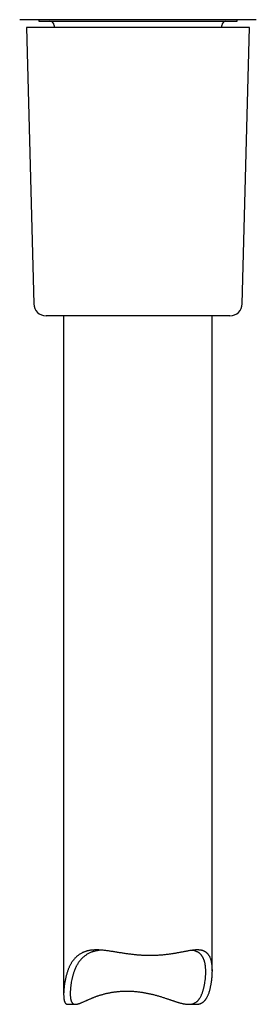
# Model space of a CAD drawing. Header units: millimetres. Extents: x 8 to 455, y 12 to 609.
# Tile 13 of 15: x 411 to 439, y 348 to 468. Entities that reach past the tile are written whole.
import ezdxf

# ---------------------------------------------------------------- set-up
doc = ezdxf.new("R2010")
doc.units = ezdxf.units.MM

msp = doc.modelspace()

# ---------------------------------------------------------------- linework, layer by layer
at = {"color": 7, "linetype": 'Continuous', "lineweight": 30}
for p, q in [((439.33, 467.6), (410.7, 467.6)), ((413.01, 467.6), (413.01, 467.41)), ((413.01, 467.41), (437.01, 467.41)), ((437.01, 467.41), (437.01, 467.6)), ((411.51, 466.66), (412.39, 433.12)), ((418.44, 466.66), (411.51, 466.66)), ((414.86, 466.91), (414.86, 466.66)), ((438.51, 466.66), (418.44, 466.66)), ((435.16, 466.66), (435.16, 466.91)), ((437.64, 433.12), (438.51, 466.66)), ((436.14, 431.66), (413.89, 431.66)), ((416.01, 431.66), (416.01, 349.33)), ((434.01, 352.19), (434.01, 431.66)), ((416.53, 348.14), (417.44, 348.14)), ((431.15, 348.14), (432.06, 348.14))]:
    msp.add_line(p, q, dxfattribs=at)
for centre, radius, start, end in [((414.36, 466.91), 0.5, 0, 90), ((435.66, 466.91), 0.5, 90, 180), ((413.89, 433.16), 1.5, 181.5, 270), ((436.14, 433.16), 1.5, 270, 358.5)]:
    msp.add_arc(centre, radius, start, end, dxfattribs=at)
for points, knots in [([(432.06, 348.14), (432.09, 348.14), (432.14, 348.14), (432.23, 348.15), (432.31, 348.16), (432.38, 348.17), (432.45, 348.19), (432.51, 348.2), (432.58, 348.23), (432.65, 348.26), (432.73, 348.3), (432.8, 348.34), (432.87, 348.39), (432.94, 348.44), (433, 348.5), (433.06, 348.55), (433.1, 348.6), (433.15, 348.65), (433.19, 348.72), (433.25, 348.79), (433.31, 348.89), (433.36, 348.98), (433.42, 349.08), (433.47, 349.19), (433.52, 349.31), (433.58, 349.46), (433.64, 349.63), (433.69, 349.81), (433.74, 349.98), (433.78, 350.14), (433.81, 350.3), (433.85, 350.46), (433.88, 350.63), (433.9, 350.79), (433.93, 350.97), (433.95, 351.15), (433.97, 351.33), (433.99, 351.52), (434, 351.7), (434.01, 351.88), (434.01, 352.06), (434.02, 352.24), (434.01, 352.41), (434.01, 352.58), (433.99, 352.73), (433.98, 352.88), (433.96, 353.03), (433.94, 353.17), (433.91, 353.3), (433.88, 353.44), (433.84, 353.58), (433.79, 353.72), (433.74, 353.83), (433.69, 353.93), (433.65, 354), (433.6, 354.08), (433.55, 354.15), (433.5, 354.22), (433.44, 354.28), (433.38, 354.34), (433.32, 354.4), (433.25, 354.45), (433.18, 354.5), (433.11, 354.54), (433.03, 354.58), (432.95, 354.62), (432.87, 354.65), (432.78, 354.67), (432.69, 354.69), (432.59, 354.71), (432.48, 354.72), (432.36, 354.73), (432.22, 354.74), (432.07, 354.74), (431.92, 354.73), (431.77, 354.71), (431.61, 354.69), (431.44, 354.67), (431.27, 354.65), (431.09, 354.62), (430.91, 354.58), (430.73, 354.55), (430.56, 354.52), (430.37, 354.48), (430.19, 354.45), (430.02, 354.41), (429.85, 354.38), (429.67, 354.35), (429.5, 354.32), (429.32, 354.29), (429.14, 354.26), (428.97, 354.23), (428.77, 354.21), (428.55, 354.18), (428.32, 354.15), (428.09, 354.13), (427.87, 354.11), (427.64, 354.09), (427.43, 354.08), (427.22, 354.06), (427.02, 354.06), (426.83, 354.05), (426.63, 354.05), (426.43, 354.05), (426.23, 354.05), (426.03, 354.06), (425.82, 354.06), (425.61, 354.07), (425.38, 354.09), (425.16, 354.1), (424.93, 354.12), (424.7, 354.14), (424.47, 354.17), (424.25, 354.19), (424.02, 354.22), (423.79, 354.25), (423.57, 354.28), (423.34, 354.32), (423.12, 354.35), (422.89, 354.39), (422.66, 354.42), (422.44, 354.46), (422.21, 354.5), (421.99, 354.53), (421.77, 354.56), (421.55, 354.6), (421.34, 354.63), (421.12, 354.66), (420.91, 354.68), (420.69, 354.7), (420.48, 354.72), (420.26, 354.73), (420.06, 354.74), (419.85, 354.74), (419.67, 354.73), (419.51, 354.72), (419.38, 354.7), (419.25, 354.69), (419.13, 354.67), (419, 354.64), (418.88, 354.61), (418.76, 354.58), (418.64, 354.54), (418.53, 354.5), (418.42, 354.46), (418.31, 354.41), (418.19, 354.35), (418.06, 354.27), (417.91, 354.18), (417.77, 354.08), (417.64, 353.98), (417.53, 353.87), (417.43, 353.77), (417.33, 353.67), (417.24, 353.56), (417.15, 353.45), (417.06, 353.33), (416.98, 353.21), (416.91, 353.08), (416.83, 352.95), (416.77, 352.82), (416.7, 352.68), (416.64, 352.54), (416.58, 352.39), (416.52, 352.23), (416.46, 352.07), (416.41, 351.9), (416.36, 351.73), (416.31, 351.56), (416.27, 351.37), (416.22, 351.18), (416.19, 350.98), (416.15, 350.79), (416.12, 350.6), (416.09, 350.4), (416.07, 350.21), (416.05, 350.02), (416.03, 349.85), (416.02, 349.68), (416.02, 349.51), (416.01, 349.36), (416.02, 349.21), (416.02, 349.08), (416.03, 348.98), (416.03, 348.9), (416.04, 348.83), (416.05, 348.75), (416.07, 348.66), (416.09, 348.58), (416.11, 348.5), (416.14, 348.43), (416.17, 348.36), (416.2, 348.31), (416.23, 348.27), (416.26, 348.24), (416.29, 348.22), (416.32, 348.2), (416.35, 348.18), (416.39, 348.16), (416.44, 348.15), (416.48, 348.14), (416.51, 348.14), (416.53, 348.14)], [0, 0, 0, 0, 0.002691, 0.006363, 0.010033, 0.012754, 0.015475, 0.018206, 0.020937, 0.024571, 0.028206, 0.03184, 0.035525, 0.039212, 0.042897, 0.045627, 0.048358, 0.051095, 0.053833, 0.058005, 0.062179, 0.066352, 0.07056, 0.074768, 0.078976, 0.085327, 0.091679, 0.098051, 0.104424, 0.109649, 0.114875, 0.120477, 0.12608, 0.131686, 0.137293, 0.14352, 0.149747, 0.155979, 0.162212, 0.168499, 0.174786, 0.181083, 0.18738, 0.193144, 0.198908, 0.204687, 0.210465, 0.215908, 0.221355, 0.22764, 0.233926, 0.240242, 0.246559, 0.250797, 0.255036, 0.259274, 0.26354, 0.267807, 0.272073, 0.276278, 0.280484, 0.284688, 0.288928, 0.293169, 0.297409, 0.301693, 0.305978, 0.310261, 0.314584, 0.318908, 0.323232, 0.328926, 0.334621, 0.340348, 0.346076, 0.351835, 0.357594, 0.363377, 0.36916, 0.375068, 0.38098, 0.386513, 0.392047, 0.397595, 0.403142, 0.408117, 0.413092, 0.418077, 0.423062, 0.427892, 0.432723, 0.437563, 0.442404, 0.448656, 0.454914, 0.460553, 0.466191, 0.471848, 0.477504, 0.48235, 0.487196, 0.492054, 0.496912, 0.501711, 0.506509, 0.51132, 0.516131, 0.52153, 0.526934, 0.532394, 0.537854, 0.543331, 0.548808, 0.55432, 0.559833, 0.565361, 0.570888, 0.576406, 0.581928, 0.587641, 0.593358, 0.599008, 0.604658, 0.610322, 0.615987, 0.621709, 0.627431, 0.633171, 0.638912, 0.644794, 0.650683, 0.656629, 0.662574, 0.668553, 0.674533, 0.678549, 0.682567, 0.686584, 0.690632, 0.694681, 0.69873, 0.702698, 0.706668, 0.710636, 0.714636, 0.718636, 0.722636, 0.728685, 0.734735, 0.740824, 0.746913, 0.751937, 0.756967, 0.762051, 0.767135, 0.772236, 0.777337, 0.782473, 0.787608, 0.792757, 0.797907, 0.803045, 0.808187, 0.813626, 0.819067, 0.824903, 0.830739, 0.836582, 0.842426, 0.84892, 0.855415, 0.861916, 0.868417, 0.874979, 0.881541, 0.88811, 0.89468, 0.900699, 0.906718, 0.912752, 0.918786, 0.924477, 0.930175, 0.933608, 0.937042, 0.940484, 0.943926, 0.948358, 0.952791, 0.957222, 0.961728, 0.966237, 0.970743, 0.973761, 0.976779, 0.97981, 0.982841, 0.986264, 0.989689, 0.993112, 0.996576, 1, 1, 1, 1]), ([(420.57, 354.71), (420.54, 354.71), (420.45, 354.7), (420.28, 354.68), (420.11, 354.65), (419.96, 354.62), (419.83, 354.6), (419.71, 354.56), (419.59, 354.53), (419.47, 354.49), (419.34, 354.44), (419.19, 354.38), (419.03, 354.3), (418.87, 354.21), (418.73, 354.12), (418.59, 354.02), (418.45, 353.91), (418.32, 353.8), (418.2, 353.69), (418.1, 353.57), (418, 353.46), (417.91, 353.34), (417.83, 353.23), (417.75, 353.11), (417.68, 352.99), (417.61, 352.87), (417.55, 352.76), (417.49, 352.64), (417.44, 352.52), (417.39, 352.41), (417.34, 352.29), (417.3, 352.17), (417.25, 352.04), (417.2, 351.89), (417.16, 351.74), (417.11, 351.58), (417.07, 351.43), (417.04, 351.28), (416.99, 351.08), (416.95, 350.88), (416.92, 350.68), (416.9, 350.53), (416.88, 350.37), (416.86, 350.22), (416.84, 350.06), (416.83, 349.91), (416.82, 349.75), (416.82, 349.59), (416.81, 349.42), (416.82, 349.28), (416.82, 349.15), (416.83, 349.05), (416.84, 348.95), (416.85, 348.85), (416.87, 348.76), (416.89, 348.67), (416.91, 348.6), (416.93, 348.53), (416.96, 348.46), (416.99, 348.4), (417.03, 348.34), (417.07, 348.3), (417.11, 348.25), (417.15, 348.22), (417.2, 348.19), (417.24, 348.17), (417.29, 348.16), (417.34, 348.15), (417.4, 348.14), (417.45, 348.14), (417.5, 348.14), (417.55, 348.15), (417.59, 348.15), (417.65, 348.16), (417.72, 348.18), (417.79, 348.2), (417.87, 348.22), (417.96, 348.25), (418.05, 348.28), (418.15, 348.33), (418.27, 348.38), (418.42, 348.44), (418.57, 348.51), (418.71, 348.57), (418.84, 348.63), (418.96, 348.68), (419.08, 348.74), (419.21, 348.79), (419.33, 348.85), (419.46, 348.9), (419.59, 348.95), (419.72, 349), (419.85, 349.06), (419.99, 349.11), (420.13, 349.16), (420.28, 349.21), (420.43, 349.25), (420.58, 349.3), (420.74, 349.35), (420.9, 349.39), (421.07, 349.44), (421.24, 349.48), (421.41, 349.51), (421.59, 349.55), (421.76, 349.58), (421.95, 349.61), (422.13, 349.64), (422.32, 349.66), (422.5, 349.68), (422.7, 349.7), (422.89, 349.72), (423.06, 349.73), (423.22, 349.73), (423.37, 349.74), (423.52, 349.74), (423.61, 349.74), (423.66, 349.74)], [0, 0, 0, 0, 0.0047611, 0.0158297, 0.0268982, 0.0343376, 0.0417786, 0.0492179, 0.0567152, 0.0642142, 0.0717115, 0.0827044, 0.0936974, 0.104766, 0.1158347, 0.1269827, 0.1381309, 0.1493436, 0.1605565, 0.1704362, 0.1803254, 0.1895841, 0.1988429, 0.2081289, 0.217415, 0.2257424, 0.2340698, 0.2424114, 0.250753, 0.2588312, 0.2669094, 0.2749963, 0.2830832, 0.2930984, 0.3031137, 0.3131393, 0.3231651, 0.3327023, 0.3422395, 0.3613261, 0.3710189, 0.3807117, 0.3904119, 0.4001121, 0.4105863, 0.4210604, 0.4315524, 0.4420441, 0.454169, 0.4663072, 0.4743449, 0.4823839, 0.4904211, 0.4985283, 0.5066376, 0.5147441, 0.5222557, 0.5297672, 0.5373242, 0.5448811, 0.5525964, 0.5603117, 0.5680883, 0.5758649, 0.5826281, 0.5893939, 0.5961573, 0.6030081, 0.6098613, 0.6167125, 0.6217825, 0.6268524, 0.6319344, 0.6370164, 0.6446796, 0.6523449, 0.6600086, 0.6677344, 0.6754619, 0.6831881, 0.6948576, 0.7065274, 0.7182522, 0.7299772, 0.7384458, 0.7469145, 0.7553987, 0.7638829, 0.7720745, 0.7802662, 0.7884713, 0.7966763, 0.8049729, 0.8132695, 0.8215815, 0.8298934, 0.8386432, 0.847393, 0.8561635, 0.8649338, 0.8738077, 0.8826874, 0.8916574, 0.9006274, 0.9096239, 0.9186204, 0.9276778, 0.9367352, 0.9458224, 0.9549095, 0.9639868, 0.9730717, 0.9797974, 0.986523, 0.9932615, 1, 1, 1, 1]), ([(423.66, 349.74), (423.73, 349.74), (423.86, 349.74), (424.07, 349.74), (424.27, 349.73), (424.48, 349.72), (424.68, 349.7), (424.89, 349.68), (425.09, 349.66), (425.3, 349.63), (425.51, 349.6), (425.72, 349.57), (425.92, 349.53), (426.12, 349.49), (426.32, 349.45), (426.52, 349.41), (426.71, 349.36), (426.91, 349.32), (427.1, 349.27), (427.3, 349.21), (427.49, 349.16), (427.68, 349.1), (427.86, 349.04), (428.05, 348.98), (428.23, 348.92), (428.4, 348.87), (428.56, 348.81), (428.71, 348.76), (428.86, 348.71), (429, 348.66), (429.15, 348.61), (429.28, 348.57), (429.42, 348.52), (429.56, 348.47), (429.69, 348.43), (429.83, 348.39), (429.96, 348.35), (430.09, 348.31), (430.23, 348.28), (430.36, 348.24), (430.5, 348.21), (430.63, 348.19), (430.75, 348.17), (430.88, 348.15), (431, 348.14), (431.12, 348.14), (431.23, 348.14), (431.35, 348.15), (431.46, 348.16), (431.56, 348.18), (431.67, 348.21), (431.77, 348.25), (431.86, 348.29), (431.95, 348.34), (432.04, 348.4), (432.13, 348.46), (432.21, 348.53), (432.28, 348.61), (432.35, 348.68), (432.4, 348.76), (432.47, 348.85), (432.54, 348.96), (432.62, 349.09), (432.69, 349.24), (432.75, 349.38), (432.81, 349.53), (432.86, 349.68), (432.9, 349.82), (432.94, 349.96), (432.98, 350.1), (433.01, 350.24), (433.04, 350.38), (433.07, 350.53), (433.1, 350.67), (433.13, 350.87), (433.15, 351.07), (433.18, 351.27), (433.19, 351.42), (433.2, 351.57), (433.21, 351.72), (433.21, 351.86), (433.22, 352.01), (433.21, 352.15), (433.21, 352.29), (433.21, 352.42), (433.2, 352.57), (433.18, 352.74), (433.16, 352.91), (433.13, 353.08), (433.1, 353.22), (433.06, 353.34), (433.03, 353.45), (433, 353.55), (432.96, 353.64), (432.92, 353.73), (432.87, 353.82), (432.82, 353.91), (432.77, 353.99), (432.72, 354.07), (432.66, 354.14), (432.59, 354.21), (432.52, 354.28), (432.45, 354.34), (432.37, 354.4), (432.29, 354.45), (432.2, 354.5), (432.11, 354.54), (432.02, 354.58), (431.93, 354.61), (431.84, 354.64), (431.75, 354.66), (431.67, 354.68), (431.61, 354.69), (431.6, 354.69)], [0, 0, 0, 0, 0.009346, 0.018701, 0.028161, 0.037621, 0.047116, 0.056611, 0.066181, 0.075752, 0.085356, 0.09496, 0.104557, 0.114162, 0.123488, 0.132821, 0.142248, 0.151674, 0.161127, 0.170579, 0.180085, 0.189591, 0.19912, 0.208649, 0.218156, 0.227668, 0.235627, 0.243585, 0.251556, 0.259527, 0.267222, 0.274917, 0.282625, 0.290332, 0.298127, 0.305922, 0.313734, 0.321546, 0.329775, 0.338005, 0.346263, 0.354521, 0.362503, 0.370495, 0.378535, 0.386575, 0.394665, 0.402755, 0.41091, 0.419081, 0.427079, 0.435094, 0.443186, 0.451278, 0.459438, 0.467598, 0.475833, 0.484082, 0.491169, 0.498259, 0.505347, 0.516069, 0.526792, 0.537587, 0.548383, 0.559223, 0.570063, 0.579201, 0.588342, 0.597653, 0.606964, 0.616284, 0.625604, 0.635203, 0.644802, 0.664012, 0.673676, 0.683341, 0.693012, 0.702683, 0.712176, 0.721668, 0.73117, 0.740673, 0.750058, 0.759447, 0.772142, 0.784838, 0.797585, 0.810333, 0.818881, 0.827431, 0.835979, 0.844581, 0.853183, 0.861784, 0.870283, 0.878784, 0.887283, 0.895848, 0.904415, 0.91298, 0.921631, 0.930285, 0.938936, 0.947673, 0.956413, 0.96515, 0.972773, 0.980396, 0.988018, 0.995699, 1, 1, 1, 1])]:
    msp.add_open_spline(points, degree=3, knots=knots, dxfattribs=at)

doc.saveas('drawing.dxf')
